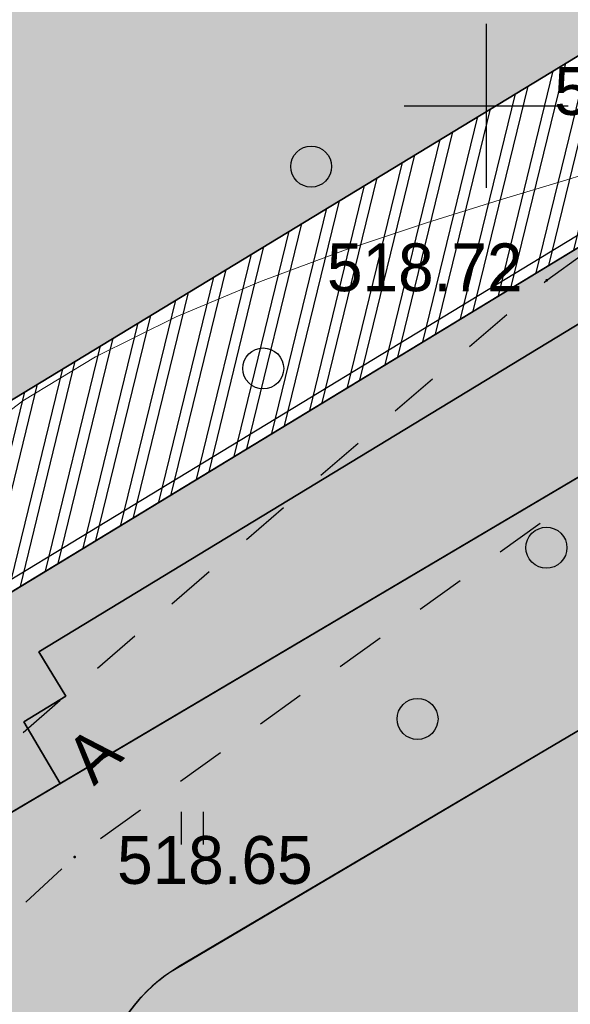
# Model space of a CAD drawing. Header units: millimetres. Extents: x 767170 to 66149698, y -983507 to 2493658.
# Tile 72 of 226: x 1908544 to 1918621, y -626179 to -608158. Entities that reach past the tile are written whole.
import ezdxf

# ---------------------------------------------------------------- set-up
doc = ezdxf.new("R2010")
doc.units = ezdxf.units.MM
doc.linetypes.add('Д_ТРОТ_ТРУБА', pattern=[3, 1.5, -1.5])
doc.linetypes.add('ДОРОГИ_СТРОЯЩ', pattern=[9, 8, -1])
for name, color, linetype in [('(001) Сетка', 92, 'Continuous'), ('(004) Точки рельефа', 7, 'Continuous'), ('(025) Дорога', 7, 'Continuous'), ('(031) Горизонтали', 42, 'Continuous'), ('(036) Растительность', 7, 'Continuous'), ('(038) Деревья', 7, 'Continuous')]:
    doc.layers.add(name, color=color, linetype=linetype)
doc.styles.add('BM-431', font='txt')
doc.styles.add('D-431', font='txt')

# ---------------------------------------------------------------- blocks, each defined once
blk = doc.blocks.new('d')
at = {"layer": '(038) Деревья'}
blk.add_ellipse((0, 0), major_axis=(0.2651650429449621, 0.2651650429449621), ratio=0.9999999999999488, start_param=5.497787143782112, end_param=11.7809724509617, dxfattribs=at)
blk = doc.blocks.new('I04010')
for p, q in [((-0.4122729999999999, 0.0071460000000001), (-0.4122729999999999, 1.207145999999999)), ((0.3877269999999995, 1.207145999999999), (0.3877269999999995, 0.0071460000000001))]:
    blk.add_line(p, q)
blk = doc.blocks.new('Setka')
at = {"layer": '(001) Сетка'}
for p, q in [((0, 1.5), (0, -1.5)), ((-1.5, 0), (1.5, 0))]:
    blk.add_line(p, q, dxfattribs=at)
blk = doc.blocks.new('A$C05d28b1e')
at = {"layer": '(004) Точки рельефа', "color": 7, "linetype": 'ByBlock', "lineweight": -2}
for p in [(-121278, 30068), (-129914, 19516)]:
    blk.add_point(p, dxfattribs=at)
at = {"layer": '(025) Дорога', "linetype": 'Д_ТРОТ_ТРУБА', "ltscale": 600, "flags": 128}
blk.add_lwpolyline([(27458.57960636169, 120221.9437040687), (8937.008527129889, 104733.4515533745), (7548.837046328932, 103432.7858590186), (-2273, 96670), (-15701.8629812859, 86136.91784507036), (-17766.72999620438, 85380.62311403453), (-18644.00000000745, 85674), (-40042.99999999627, 104576), (-45955.00000000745, 113584), (-51231.00000000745, 109004.9999999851), (-44895.00000000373, 102103), (-42025, 99008), (-25117.39768446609, 82840.66341361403), (-25117.39768446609, 81951.40475049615), (-25407.00000000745, 81084), (-32229, 76172), (-32638.94556894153, 76059.59519268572), (-33387.77804066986, 76494.72050660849), (-37188, 78427), (-42917.99999999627, 74170), (-43534.00000000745, 73566), (-56171.00000000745, 68379), (-72915, 59805), (-96929.00000000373, 47597), (-121277.9999999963, 30068), (-138829.0000000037, 14906), (-139804.1467532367, 14023.57079766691), (-138021.2970127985, 12053.3955911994), (-129914.0000000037, 19515.9999999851), (-105640.0000000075, 36924), (-88825.00000000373, 45949), (-78921.00000000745, 50853), (-56719.00000000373, 62542), (-42094.00000000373, 71045), (-39915.68751339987, 71829.24353212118), (-37271.13151793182, 72175.962139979), (-35502.58111401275, 71928.30599150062), (-34406.00000000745, 71614), (-29497.00000001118, 64248), (-29370.25252237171, 62877.85903450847), (-30299.91072109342, 61153.22491647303), (-32642.77542263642, 58415.5667077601), (-31513, 56567), (-31513, 56567), (-31513, 56567)], dxfattribs=at)
at = {"layer": '(031) Горизонтали', "color": 42, "linetype": 'Continuous', "lineweight": 0, "ltscale": 600}
blk.add_lwpolyline([(-125059.0261956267, -18264.1163456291), (-124144.2301877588, -17565.78079319), (-122813.6979050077, -16761.34130398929), (-121340.3715583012, -16033.21820561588), (-119793.9209278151, -15381.6553080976), (-118244.0157937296, -14806.896421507), (-116760.3259362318, -14309.18535581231), (-115412.5211355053, -13888.76592104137), (-114270.2711717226, -13545.88192720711), (-113403.2458250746, -13280.77718435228), (-112881.1148757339, -13093.69550248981), (-112327.8200807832, -12876.7690487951), (-111848.1388176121, -12735.30594401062), (-111416.8430702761, -12619.3417250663), (-111008.7048228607, -12478.91192892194), (-110598.4960594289, -12264.05209252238), (-110160.9887640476, -11924.7977528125), (-109839.4796234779, -11572.70215383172), (-109393.9494671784, -10994.22368234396), (-108850.8772660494, -10221.90069711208)], dxfattribs=at)
at = {"layer": '(001) Сетка', "xscale": 1000, "yscale": 1000, "zscale": 1000}
blk.add_blockref('Setka', (-115665, -12169), dxfattribs=at)
at = {"layer": '(036) Растительность', "linetype": 'Continuous', "xscale": 500, "yscale": 500, "zscale": 500}
blk.add_blockref('I04010', (-121037.301090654, -25693.38555651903), dxfattribs=at)
at = {"layer": '(038) Деревья', "linetype": 'Continuous', "xscale": 1000, "yscale": 1000, "zscale": 1000}
for p in [(-126465.9346118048, 28457.19013467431), (-123641.933057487, 22041.68989379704), (-118869.4913291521, -13280.92143979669), (-114564.4717821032, -20257.02129267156)]:
    blk.add_blockref('d', p, dxfattribs=at)
at = {"layer": '(004) Точки рельефа', "linetype": 'ByBlock', "char_height": 875, "attachment_point": 4, "style": 'D-431'}
for s, insert in [('518.72', (-125298.7510164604, 30302.38123121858)), ('518.65', (-129140.3976043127, 19454.24038101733)), (' 519.00', (-114746.2731666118, -11904.40967091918))]:
    blk.add_mtext(s, dxfattribs=dict(at, insert=insert))
at = {"layer": '(025) Дорога', "linetype": 'ДОРОГИ_СТРОЯЩ', "style": 'BM-431'}
blk.add_text('A', height=875, rotation=42.3955980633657, dxfattribs=at).set_placement((-129565.6853904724, 20801.42313101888))
blk = doc.blocks.new('A$C2cdd6916')
h = blk.add_hatch(color=1)
h.dxf.hatch_style = 1
h.paths.add_polyline_path([(16401.23765453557, -4652.59326917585), (12042.87668835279, -7301.11921551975), (10692.64777453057, -5079.209703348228), (11718.14447245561, -4456.027127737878), (9225.414170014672, -354.0403360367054), (9994.536693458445, 113.3465956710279), (7294.078865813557, 4557.165620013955), (6524.956342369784, 4089.778688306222), (4032.226039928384, 8191.765480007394), (3006.729342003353, 7568.582904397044), (1656.500428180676, 9790.492416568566), (26610.25341102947, 24954.60175641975), (28168.20985005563, 22390.86001160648), (31159.24188567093, 24208.47585713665), (35090.31256105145, 26597.34239697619), (27092.80284071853, 39757.8833536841), (26750.97060807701, 39550.15582848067), (23865.78187938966, 40254.20554253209), (20705.81327177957, 41025.30761030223), (19934.71120400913, 37865.33900269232), (16774.7425963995, 38636.44107046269), (16003.64052862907, 35476.47246285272), (12843.67192101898, 36247.57453062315), (12072.56985324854, 33087.60592301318), (8912.601245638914, 33858.7079907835), (8141.499177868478, 30698.73938317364), (4981.530570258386, 31469.84145094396), (4210.42850248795, 28309.87284333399), (1050.459894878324, 29080.97491110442), (279.3578271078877, 25921.00630349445), (-2880.610780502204, 26692.10837126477), (-3651.71284827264, 23532.13976365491), (-4355.762562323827, 20646.95103496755), (-16319.89070478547, 13376.48765284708), (-19205.07943347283, 14080.53736689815), (-22365.04804108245, 14851.6394346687), (-23136.15010885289, 11691.67082705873), (-26296.11871646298, 12462.77289482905), (-27067.22078423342, 9302.804287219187), (-30227.18939184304, 10073.90635498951), (-30998.29145961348, 6913.937747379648), (-34158.26006722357, 7685.039815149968), (-34929.36213499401, 4525.071207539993), (-38089.33074260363, 5296.17327531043), (-38860.43281037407, 2136.204667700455), (-42020.40141798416, 2907.306735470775), (-42791.5034857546, -252.6618721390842), (-45951.47209336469, 518.4401956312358), (-46722.57416113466, -2641.528411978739), (-47426.62387518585, -5526.717140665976), (-47768.45610782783, -5734.444665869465), (-39770.94638749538, -18894.98562257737), (-32848.84367649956, -14688.50323720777), (-34406.80011552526, -12124.76149239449), (-9453.047132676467, 3039.347847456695), (-8102.818218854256, 817.4383352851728), (-9128.314916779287, 194.2557596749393), (-6635.584614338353, -3907.731032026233), (-7404.707137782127, -4375.117963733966), (-4704.249310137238, -8818.93698807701), (-3935.126786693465, -8351.550056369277), (-1442.396484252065, -12453.53684807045), (-416.8997863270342, -11830.3542724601), (933.3291274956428, -14052.2637846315), (-3425.031838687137, -16700.7897309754), (-1867.075399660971, -19264.53147578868), (-17591.35810118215, -28819.99763514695), (-15929.53789955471, -31554.65549628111), (-15758.62178323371, -31450.79173367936), (-14927.71168242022, -32818.12066424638), (-15440.46003138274, -33129.71195205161), (-13674.77606715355, -36035.28592950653), (-13162.02771819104, -35723.69464170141), (-12331.11761737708, -37091.02357226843), (-12502.03373369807, -37194.88733487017), (-12294.30620849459, -37536.71956751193), (-10840.21353207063, -39929.54519600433), (952.998494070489, -32762.9455764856), (1160.726019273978, -33104.77780912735), (5091.79669465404, -30715.91126928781), (5507.251745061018, -31399.57573457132), (10207.44494388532, -28543.32226302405), (9791.989893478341, -27859.65779774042), (12013.89940564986, -26509.4288839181), (12844.80950646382, -27876.75781448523), (18826.87357769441, -24241.52612342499), (17995.96347688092, -22874.19719285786), (20217.87298905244, -21523.96827903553), (20633.32803945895, -22207.63274431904), (25333.52123828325, -19351.37927277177), (24918.06618787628, -18667.71480748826), (28849.1368632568, -16278.8482676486), (28641.40933805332, -15937.01603500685), (40434.62136419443, -8770.416415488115), (38772.80116256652, -6035.758554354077), (38601.885046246, -6139.622316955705), (37770.97494543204, -4772.293386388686), (38283.72329439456, -4460.70209858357), (36518.03933016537, -1555.128121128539), (36005.29098120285, -1866.719408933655), (35174.3808803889, -499.3904783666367), (35345.29699670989, -395.5267157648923), (35137.5694715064, -53.69448312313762), (33683.47679508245, 2339.131145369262), (17959.19409356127, -7216.335013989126)])
h = blk.add_hatch()
h.set_pattern_fill('ANSI32', color=1, scale=60, angle=31.28656990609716)
h.set_pattern_definition([(76.28656990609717, (-422045.4139063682, -371330.9128626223), (-555.2085801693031, 135.4831447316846), []), (76.28656990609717, (-421815.1832319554, -371191.004323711), (-555.2085801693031, 135.4831447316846), [])])
edge = h.paths.add_edge_path()
edge.add_line((12558.27843827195, 1671.303034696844), (13156.4848453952, 2034.826203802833))
edge.add_line((13156.48484539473, 2034.826203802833), (12076.30171433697, 3812.353813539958))
edge.add_arc((12013.98345677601, 3914.903483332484), 120, 121.28656990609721, 301.28656990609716, ccw=False)
edge.add_line((11951.66519921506, 4017.45315312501), (10456.02701775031, 6478.64522814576))
edge.add_line((10456.02701775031, 6478.64522814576), (9857.820610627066, 6115.122059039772))
edge.add_line((9857.820610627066, 6115.122059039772), (7572.817833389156, 9875.27661809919))
edge.add_line((7572.817833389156, 9875.27661809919), (28168.20985005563, 22390.86001160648))
edge.add_line((28168.20985005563, 22390.86001160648), (26610.25341102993, 24954.60175641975))
edge.add_line((26610.25341102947, 24954.60175641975), (1656.500428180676, 9790.492416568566))
edge.add_line((1656.500428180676, 9790.492416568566), (3006.729342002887, 7568.582904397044))
edge.add_line((3006.729342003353, 7568.582904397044), (4032.22603992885, 8191.765480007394))
edge.add_line((4032.226039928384, 8191.765480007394), (6524.956342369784, 4089.778688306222))
edge.add_line((6524.956342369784, 4089.778688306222), (7294.078865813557, 4557.165620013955))
edge.add_line((7294.078865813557, 4557.165620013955), (9994.536693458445, 113.3465956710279))
edge.add_line((9994.536693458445, 113.3465956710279), (9225.414170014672, -354.0403360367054))
edge.add_line((9225.414170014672, -354.0403360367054), (11718.14447245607, -4456.027127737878))
edge.add_line((11718.14447245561, -4456.027127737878), (10692.64777453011, -5079.209703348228))
edge.add_line((10692.64777453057, -5079.209703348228), (12042.87668835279, -7301.11921551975))
edge.add_line((12042.87668835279, -7301.11921551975), (16401.2376545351, -4652.59326917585))
edge.add_line((16401.23765453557, -4652.59326917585), (12558.27843827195, 1671.303034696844))
edge = h.paths.add_edge_path()
edge.add_line((-3935.126786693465, -8351.550056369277), (-4704.249310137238, -8818.93698807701))
edge.add_line((-4704.249310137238, -8818.93698807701), (-7404.707137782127, -4375.117963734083))
edge.add_line((-7404.707137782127, -4375.117963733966), (-6635.584614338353, -3907.731032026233))
edge.add_line((-6635.584614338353, -3907.731032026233), (-9128.314916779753, 194.2557596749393))
edge.add_line((-9128.314916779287, 194.2557596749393), (-8102.81821885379, 817.4383352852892))
edge.add_line((-8102.818218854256, 817.4383352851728), (-9453.047132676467, 3039.347847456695))
edge.add_line((-9453.047132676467, 3039.347847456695), (-34406.80011552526, -12124.76149239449))
edge.add_line((-34406.80011552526, -12124.76149239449), (-32848.84367649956, -14688.50323720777))
edge.add_line((-32848.84367649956, -14688.50323720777), (-12253.45165983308, -2172.919843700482))
edge.add_line((-12253.45165983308, -2172.919843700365), (-9968.44888259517, -5933.074402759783))
edge.add_line((-9968.44888259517, -5933.074402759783), (-10566.65528971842, -6296.597571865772))
edge.add_line((-10566.65528971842, -6296.597571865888), (-9071.017108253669, -8757.789646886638))
edge.add_arc((-9008.698850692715, -8860.339316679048), 120, -58.71343009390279, 121.28656990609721, ccw=False)
edge.add_line((-8946.380593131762, -8962.888986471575), (-7866.197462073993, -10740.4165962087))
edge.add_line((-7866.197462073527, -10740.41659620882), (-7267.991054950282, -10376.89342710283))
edge.add_line((-7267.991054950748, -10376.89342710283), (-3425.031838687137, -16700.78973097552))
edge.add_line((-3425.031838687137, -16700.7897309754), (933.3291274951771, -14052.2637846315))
edge.add_line((933.3291274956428, -14052.2637846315), (-416.8997863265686, -11830.35427245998))
edge.add_line((-416.8997863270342, -11830.3542724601), (-1442.396484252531, -12453.53684807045))
edge.add_line((-1442.396484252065, -12453.53684807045), (-3935.126786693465, -8351.550056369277))
h.paths.add_polyline_path([(41974.21412434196, 4100.856020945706), (35137.5694715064, -53.69448312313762), (35345.29699670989, -395.5267157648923), (35174.3808803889, -499.3904783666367), (36005.29098120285, -1866.719408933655), (36518.03933016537, -1555.128121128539), (38283.72329439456, -4460.70209858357), (37770.97494543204, -4772.293386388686), (38601.885046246, -6139.622316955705), (38772.80116256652, -6035.758554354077), (38980.52868777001, -6377.590786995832), (45817.17334060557, -2223.040282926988)])
h.paths.add_polyline_path([(-15440.46003138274, -33129.71195205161), (-14927.71168242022, -32818.12066424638), (-15758.62178323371, -31450.79173367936), (-15929.53789955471, -31554.65549628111), (-16137.2654247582, -31212.82326363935), (-22973.91007759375, -35367.37376770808), (-19130.95086132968, -41691.27007158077), (-12294.30620849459, -37536.71956751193), (-12502.03373369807, -37194.88733487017), (-12331.11761737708, -37091.02357226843), (-13162.02771819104, -35723.69464170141), (-13674.77606715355, -36035.28592950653)])
h.paths.add_polyline_path([(22981.42408176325, -31078.1707762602), (16999.36001053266, -34713.40246732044), (12844.80950646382, -27876.75781448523), (18826.87357769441, -24241.52612342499)])
h.paths.add_polyline_path([(31886.28822388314, 23012.0630428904), (28895.25618826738, 21194.44719736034), (28168.20985005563, 22390.86001160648), (31159.24188567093, 24208.47585713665)])
h.paths.add_polyline_path([(-35112.82937390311, -17702.53189698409), (-32121.79733828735, -15884.91605145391), (-32848.84367649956, -14688.50323720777), (-35839.87571211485, -16506.11908273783)])
for points in [[(-47768.45610782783, -5734.444665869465), (-39770.94638749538, -18894.98562257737), (-12253.45165983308, -2172.919843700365), (-9968.44888259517, -5933.074402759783), (-10566.65528971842, -6296.597571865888), (-7866.197462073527, -10740.41659620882), (-7267.991054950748, -10376.89342710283), (-1867.075399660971, -19264.53147578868), (-17591.35810118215, -28819.99763514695), (-15929.53789955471, -31554.65549628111), (-15758.62178323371, -31450.79173367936), (-14927.71168242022, -32818.12066424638), (-15440.46003138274, -33129.71195205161), (-13674.77606715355, -36035.28592950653), (-13162.02771819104, -35723.69464170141), (-12331.11761737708, -37091.02357226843), (-12502.03373369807, -37194.88733487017), (-10840.21353207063, -39929.54519600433), (952.998494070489, -32762.9455764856), (1160.726019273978, -33104.77780912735), (5091.79669465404, -30715.91126928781), (5507.251745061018, -31399.57573457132), (10207.44494388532, -28543.32226302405)], [(-47768.45610782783, -5734.444665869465), (-39770.94638749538, -18894.98562257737), (-32848.84367649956, -14688.50323720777), (-34406.80011552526, -12124.76149239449), (-9453.047132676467, 3039.347847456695)]]:
    blk.add_lwpolyline(points)
at = {"color": 2, "lineweight": 30}
blk.add_lwpolyline([(-47493.6762289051, -5801.497019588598), (-39703.89403377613, -18620.20574365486), (-12186.39930611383, -1898.13996477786), (-9693.669003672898, -6000.126756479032), (-10291.87541079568, -6363.649925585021), (-7799.145108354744, -10465.63671728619), (-7200.938701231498, -10102.1135481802), (-1592.295520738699, -19331.58382950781), (-17316.57822225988, -28887.04998886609), (-15862.48554583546, -31279.87561735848), (-15691.56942951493, -31176.01185475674), (-14652.93180349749, -32885.17301796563), (-15165.68015246, -33196.76430577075), (-13607.7237134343, -35760.50605058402), (-13094.97536447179, -35448.91476277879), (-12056.33773845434, -37158.07592598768), (-12227.25385477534, -37261.93968858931), (-10773.16117835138, -39654.76531708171), (1020.050847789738, -32488.16569756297), (1227.778372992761, -32829.99793020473), (5158.849048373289, -30441.13139036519), (5574.304098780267, -31124.7958556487), (9932.66506496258, -28476.2699093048)], dxfattribs=at)
blk.add_lwpolyline([(-3935.126786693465, -8351.550056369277), (-4704.249310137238, -8818.93698807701), (-7404.707137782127, -4375.117963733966), (-6635.584614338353, -3907.731032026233), (-9128.314916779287, 194.2557596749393), (-8102.818218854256, 817.4383352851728), (-9453.047132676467, 3039.347847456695), (-34406.80011552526, -12124.76149239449), (-32848.84367649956, -14688.50323720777), (-12253.45165983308, -2172.919843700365), (-9968.44888259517, -5933.074402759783), (-10566.65528971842, -6296.597571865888), (-9071.017108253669, -8757.789646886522, -1), (-8946.380593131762, -8962.888986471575), (-7866.197462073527, -10740.41659620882), (-7267.991054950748, -10376.89342710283), (-3425.031838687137, -16700.7897309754), (933.3291274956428, -14052.2637846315), (-416.8997863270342, -11830.3542724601), (-1442.396484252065, -12453.53684807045)], format="xyb", close=True)

msp = doc.modelspace()

# ---------------------------------------------------------------- hatches: boundary and pattern name
at = {"true_color": 0x7abf6e, "transparency": 33554687}
h = msp.add_hatch(color=83, dxfattribs=at)
h.dxf.hatch_style = 1
h.paths.add_polyline_path([(1921698.035133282, -614798.7222120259), (1921471.577748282, -614426.0684992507), (1924633.525900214, -612504.5888911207), (1923594.888274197, -610795.4277279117), (1908896.102270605, -619727.7113116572), (1909389.455142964, -620539.5628641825), (1908620.408489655, -621006.9036904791), (1909287.457220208, -622135.2873527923)], flags=17)
h = msp.add_hatch(color=83, dxfattribs=at)
h.dxf.hatch_style = 1
edge = h.paths.add_edge_path(flags=17)
edge.add_line((1928932.015795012, -628147.0146820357), (1928075.139753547, -626736.9567223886))
edge.add_line((1928075.139753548, -626736.9567223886), (1931878.023341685, -624425.9880045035))
edge.add_line((1931878.023341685, -624425.9880045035), (1928580.348879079, -618999.4013113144))
edge.add_line((1928580.348879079, -618999.4013113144), (1925418.400727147, -620920.8809194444))
edge.add_line((1925418.400727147, -620920.8809194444), (1923775.464070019, -618217.2974388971))
edge.add_line((1923775.46407002, -618217.2974388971), (1911274.732700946, -625607.1571729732))
edge.add_arc((1912984.976892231, -628071.9218283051), 3000.000000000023, 124.7559020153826, 210.5896344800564)
edge.add_line((1910402.474577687, -629598.5788937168), (1916093.388048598, -639225.3625005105))
edge.add_line((1916093.388048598, -639225.3625005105), (1918464.709358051, -637784.3377520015))
edge.add_line((1918464.709358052, -637784.3377520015), (1917010.616681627, -635391.5121235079))
edge.add_line((1917010.616681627, -635391.5121235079), (1928932.015795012, -628147.0146820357))

# ---------------------------------------------------------------- next in the draw order: block references
at = {"color": 5, "lineweight": 50}
msp.add_blockref('A$C05d28b1e', (2032748.063139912, -597565.0480394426), dxfattribs=at)

# ---------------------------------------------------------------- next in the draw order: hatches: boundary and pattern name
at = {"true_color": 0x939598}
h = msp.add_hatch(color=252, dxfattribs=at)
h.dxf.hatch_style = 1
edge = h.paths.add_edge_path(flags=16)
edge.add_line((1880427.270110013, -639484.9940303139), (1867770.281991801, -647176.5004474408))
edge.add_arc((1866212.325555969, -644612.7587006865), 3000.000000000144, 211.286569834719, 301.28656983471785, ccw=False)
edge.add_line((1863648.583809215, -646170.7151365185), (1849710.570223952, -623234.6005741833))
edge.add_arc((1852274.311970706, -621676.6441383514), 2999.999999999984, 121.28656983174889, 211.2865698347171, ccw=False)
edge.add_line((1850716.355535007, -619112.9023915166), (1864253.704478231, -610886.410805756))
edge.add_arc((1865811.66091393, -613450.1525525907), 2999.999999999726, 29.088455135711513, 121.2865698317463, ccw=False)
edge.add_line((1868433.271513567, -611991.6746254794), (1876107.627853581, -625786.3118650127))
edge.add_line((1876107.627853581, -625786.3118650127), (1877080.662450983, -627535.339235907))
edge.add_line((1877080.662450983, -627535.339235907), (1879026.731645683, -631033.3939775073))
edge.add_line((1879026.731645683, -631033.3939775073), (1879999.766243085, -632782.4213484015))
edge.add_line((1879999.766243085, -632782.4213484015), (1881490.924273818, -635462.7743564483))
edge.add_arc((1878869.313674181, -636921.2522835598), 3000.000000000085, -58.71343016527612, 29.088455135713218, ccw=False)
edge = h.paths.add_edge_path(flags=16)
edge.add_line((1939772.024585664, -650296.191755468), (1947878.067849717, -665367.2723044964))
edge.add_arc((1945235.984964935, -666788.3275567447), 2999.999999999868, -61.726229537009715, 28.273770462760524, ccw=False)
edge.add_line((1946657.040217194, -669430.4104415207), (1918933.76865556, -684341.487186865))
edge.add_arc((1917512.713403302, -681699.4043020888), 2999.999999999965, 209.0884551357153, 298.27377046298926, ccw=False)
edge.add_line((1914891.102803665, -683157.8822292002), (1907381.915698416, -669660.1362956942))
edge.add_arc((1910003.526298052, -668201.6583685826), 2999.999999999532, 121.28656990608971, 209.0884551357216, ccw=False)
edge.add_line((1908445.569859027, -665637.9166237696), (1935571.985261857, -649153.5052629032))
edge.add_arc((1937129.941700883, -651717.2470077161), 2999.999999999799, 28.273770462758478, 121.2865699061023, ccw=False)
edge = h.paths.add_edge_path(flags=16)
edge.add_line((1976178.983053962, -650225.9773043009), (1970787.97263227, -640746.64066798))
edge.add_line((1970787.97263227, -640746.64066798), (1966845.925335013, -633815.1027105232))
edge.add_arc((1969453.701191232, -632332.0298587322), 3000.000000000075, 120.09939656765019, 209.6273998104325, ccw=False)
edge.add_line((1967949.196314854, -629736.5597516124), (1991375.965033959, -616156.8665472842))
edge.add_arc((1992880.469910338, -618752.3366544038), 2999.999999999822, 29.878037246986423, 120.0993965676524, ccw=False)
edge.add_line((1995481.733210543, -617257.8704476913), (1998348.35452715, -622247.5027277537))
edge.add_line((1998348.35452715, -622247.5027277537), (2000919.195362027, -626722.3004076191))
edge.add_line((2000919.195362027, -626722.3004076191), (2002845.285739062, -630074.8474161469))
edge.add_arc((2000244.022438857, -631569.3136228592), 2999.999999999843, -59.03634284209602, 29.878037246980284, ccw=False)
edge.add_line((2001787.505243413, -634141.795077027), (1990233.700708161, -641074.0505451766))
edge.add_arc((1991777.183512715, -643646.531999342), 2999.99999999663, 120.9636571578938, 150.6005223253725)
edge.add_line((1989163.528653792, -642173.8445652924), (1986037.705463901, -647721.405289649))
edge.add_arc((1983424.050604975, -646248.7178555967), 3000.000000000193, 298.2737704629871, 330.60052232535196, ccw=False)
edge.add_line((1984845.105857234, -648890.8007403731), (1980207.81416244, -651384.9873372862))
edge.add_arc((1978786.758910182, -648742.9044525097), 3000.000000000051, 209.6273998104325, 298.2737704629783, ccw=False)
edge = h.paths.add_edge_path(flags=16)
edge.add_line((1961667.181190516, -558400.3647992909), (1966677.221861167, -567120.826241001))
edge.add_line((1966677.221861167, -567120.8262410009), (1970161.498557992, -573185.5475844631))
edge.add_line((1970161.498557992, -573185.5475844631), (1974618.857152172, -580944.0122971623))
edge.add_arc((1972017.593851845, -582438.4785036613), 2999.999999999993, -59.41036551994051, 29.87803724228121, ccw=False)
edge.add_line((1973544.250917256, -585020.9808182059), (1964930.634398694, -590112.9563191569))
edge.add_line((1964930.634398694, -590112.9563191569), (1960857.898221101, -592520.5713776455))
edge.add_line((1960857.898221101, -592520.5713776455), (1950497.233115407, -598645.3219720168))
edge.add_line((1950497.233115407, -598645.3219720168), (1952574.662052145, -602063.8971988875))
edge.add_line((1952574.662052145, -602063.8971988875), (1961717.472685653, -596659.086379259))
edge.add_arc((1963244.130950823, -599241.5879845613), 3000.000000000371, 30.60362588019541, 120.58966109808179, ccw=False)
edge.add_line((1965826.260384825, -597714.3003279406), (1968293.686331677, -601887.0498475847))
edge.add_line((1968293.686331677, -601887.0498475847), (1971711.755776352, -599809.9282688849))
edge.add_line((1971711.755776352, -599809.9282688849), (1969269.969684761, -595679.3881652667))
edge.add_arc((1971852.471999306, -594152.7310998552), 2999.999999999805, 120.58963448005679, 210.5896344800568, ccw=False)
edge.add_line((1970325.814933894, -591570.2287853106), (1975472.875033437, -588527.5226383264))
edge.add_arc((1976999.532098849, -591110.0249528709), 2999.999999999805, 29.878037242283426, 120.58963448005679, ccw=False)
edge.add_line((1979600.795399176, -589615.5587463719), (1985817.426371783, -600436.2075709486))
edge.add_line((1985817.426371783, -600436.2075709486), (1980132.892931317, -603702.060406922))
edge.add_line((1980132.892931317, -603702.060406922), (1982210.79604218, -607121.4159251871))
edge.add_line((1982210.79604218, -607121.4159251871), (1987810.047980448, -603904.5586380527))
edge.add_line((1987810.047980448, -603904.5586380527), (1990500.142011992, -608586.928067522))
edge.add_arc((1987898.878711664, -610081.3942740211), 3000.000000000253, -59.90060343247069, 29.878037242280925, ccw=False)
edge.add_line((1989403.383588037, -612676.8643811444), (1960880.314669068, -629210.7077723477))
edge.add_line((1960880.314669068, -629210.7077723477), (1964534.702022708, -635224.2940161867))
edge.add_line((1964534.702022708, -635224.2940161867), (1963409.616454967, -635864.1434332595))
edge.add_line((1963409.616454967, -635864.1434332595), (1972585.133428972, -651998.0046958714))
edge.add_arc((1969977.357572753, -653481.0775476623), 3000.000000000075, -61.72622953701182, 29.627399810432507, ccw=False)
edge.add_line((1971398.412825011, -656123.1604324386), (1955463.983166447, -664693.5596006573))
edge.add_arc((1954042.927914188, -662051.4767158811), 2999.999999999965, 208.2737704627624, 298.27377046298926, ccw=False)
edge.add_line((1951400.845029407, -663472.5319681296), (1942878.026545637, -647626.5662251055))
edge.add_arc((1945520.109430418, -646205.5109728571), 2999.999999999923, 120.0993965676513, 208.2737704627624, ccw=False)
edge.add_line((1944015.60455404, -643610.0408657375), (1946516.52934272, -642160.3406631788))
edge.add_line((1946516.52934272, -642160.3406631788), (1944591.162648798, -638991.9960011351))
edge.add_line((1944591.162648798, -638991.9960011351), (1920129.358980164, -653857.1533879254))
edge.add_line((1920129.358980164, -653857.1533879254), (1906696.309750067, -662020.2632589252))
edge.add_arc((1905138.353311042, -659456.521514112), 2999.999999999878, 209.0884782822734, 301.28656990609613, ccw=False)
edge.add_line((1902516.743300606, -660915.0005003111), (1891323.472172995, -640795.1223127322))
edge.add_arc((1893945.082772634, -639336.6443856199), 3000.000000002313, 120.58963448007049, 209.0884551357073, ccw=False)
edge.add_line((1892418.42570722, -636754.142071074), (1903041.634522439, -630474.1876626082))
edge.add_arc((1904376.635843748, -633160.778713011), 3000.000000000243, 30.58965835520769, 116.42336694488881, ccw=False)
edge.add_line((1906959.137522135, -631634.1205714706), (1910189.363449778, -637098.3902648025))
edge.add_line((1910189.363449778, -637098.3902648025), (1913685.657572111, -635071.7086467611))
edge.add_line((1913685.657572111, -635071.7086467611), (1910422.340058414, -629631.695035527))
edge.add_arc((1912984.976892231, -628071.9218283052), 2999.999999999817, 120.589634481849, 211.3271806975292, ccw=False)
edge.add_line((1911458.319826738, -625489.4195138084), (1923775.464070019, -618217.2974388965))
edge.add_line((1923775.464070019, -618217.2974388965), (1921698.035133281, -614798.722212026))
edge.add_line((1921698.035133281, -614798.722212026), (1909287.457220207, -622135.2873527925))
edge.add_line((1909287.457220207, -622135.2873527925), (1897140.570620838, -629315.9702684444))
edge.add_line((1897140.570620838, -629315.9702684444), (1890608.477607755, -633177.4444263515))
edge.add_arc((1889081.820542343, -630594.9421118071), 2999.999999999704, 209.0884551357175, 300.5896344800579, ccw=False)
edge.add_line((1886460.209942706, -632053.4200389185), (1873748.146825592, -609203.5168682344))
edge.add_arc((1876369.75742523, -607745.0389411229), 3000.000000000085, 120.0548210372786, 209.0884551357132, ccw=False)
edge.add_line((1874867.272253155, -605148.3991301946), (1891769.453651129, -595368.3453779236))
edge.add_line((1891769.453651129, -595368.3453779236), (1912374.495546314, -583445.717608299))
edge.add_arc((1913876.980718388, -586042.3574192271), 3000.000000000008, 31.28656990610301, 120.05482103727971, ccw=False)
edge.add_line((1916440.722463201, -584484.4009802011), (1919712.527286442, -589868.4171157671))
edge.add_line((1919712.527286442, -589868.4171157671), (1928685.62339329, -584415.569579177))
edge.add_line((1928685.62339329, -584415.569579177), (1925598.058793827, -579334.73544597))
edge.add_arc((1928161.80053864, -577776.7790069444), 3000.000000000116, 120.0548210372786, 211.2865699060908, ccw=False)
edge.add_line((1926659.315366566, -575180.1391960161), (1953848.742367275, -559447.6102815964))
edge.add_line((1953848.742367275, -559447.6102815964), (1957563.432718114, -557298.1911948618))
edge.add_arc((1959065.917890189, -559894.8310057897), 2999.999999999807, 29.878037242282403, 120.0548210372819, ccw=False)
edge = h.paths.add_edge_path(flags=16)
edge.add_line((1958721.111411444, -747458.9423001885), (1947104.752274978, -756998.5940556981))
edge.add_arc((1945200.814969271, -754680.1845284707), 3000.000000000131, 216.0466201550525, 309.39371673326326, ccw=False)
edge.add_line((1942775.199588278, -756445.5145326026), (1939238.506555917, -751585.9942179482))
edge.add_arc((1941664.12193691, -749820.6642138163), 2999.999999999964, 129.393716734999, 216.0466201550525, ccw=False)
edge.add_line((1939760.184631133, -747502.2546866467), (1951105.362188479, -738185.3041915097))
edge.add_arc((1953009.299494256, -740503.7137186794), 2999.999999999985, 39.39371673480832, 129.3937167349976, ccw=False)
edge.add_line((1955327.709021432, -738599.7764129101), (1959135.583632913, -743236.595467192))
edge.add_arc((1956817.174105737, -745140.5327729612), 3000.000000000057, -50.60628326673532, 39.39371673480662, ccw=False)
edge = h.paths.add_edge_path()
edge.add_arc((2000244.022438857, -631569.313622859), 7000.000000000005, 300.9636571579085, 389.8780372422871)
edge.add_line((2006313.636806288, -628082.2258076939), (1997442.134665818, -612640.5163622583))
edge.add_line((1997442.134665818, -612640.5163622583), (1968511.551391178, -562284.0317607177))
edge.add_arc((1971112.814691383, -560789.565554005), 2999.999999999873, 119.87803724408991, 209.8780372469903, ccw=False)
edge.add_line((1969618.348484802, -558188.3022537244), (1973801.790616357, -555784.8497112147))
edge.add_line((1973801.790616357, -555784.8497112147), (1971766.090861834, -552341.2477086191))
edge.add_line((1971766.090861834, -552341.2477086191), (1967163.039712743, -554985.7721549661))
edge.add_arc((1965668.573506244, -552384.5088546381), 3000.000000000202, 228.6798708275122, 299.8780372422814, ccw=False)
edge.add_arc((1959065.91789032, -559894.8310060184), 7000.000000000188, 48.67987082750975, 120.0548210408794)
edge.add_line((1955560.119155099, -553836.0047807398), (1868468.811544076, -604229.3622923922))
edge.add_line((1868468.811544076, -604229.3622923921), (1848086.888142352, -616615.2232234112))
edge.add_line((1848086.888142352, -616615.2232234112), (1843343.965908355, -619497.4426312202))
edge.add_line((1843343.965908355, -619497.4426312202), (1859948.550380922, -646821.612563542))
edge.add_line((1859948.550380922, -646821.612563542), (1860397.892365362, -647561.040687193))
edge.add_arc((1866379.956441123, -643925.8090035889), 6999.999999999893, 211.2865698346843, 301.286569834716)
edge.add_line((1870015.188124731, -649907.8730793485), (1881933.271575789, -642665.3905481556))
edge.add_arc((1883491.228011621, -645229.1322949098), 3000.000000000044, 29.08845513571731, 121.28656983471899, ccw=False)
edge.add_line((1886112.838611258, -643770.6543677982), (1887831.193060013, -646859.3923960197))
edge.add_arc((1885209.582460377, -648317.8703231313), 2999.999999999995, -60.91154486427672, 29.088455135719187, ccw=False)
edge.add_line((1886668.060387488, -650939.4809227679), (1884046.449787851, -652397.9588498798))
edge.add_line((1884046.449787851, -652397.9588498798), (1901548.184913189, -683857.2860455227))
edge.add_line((1901548.184913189, -683857.2860455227), (1903487.351525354, -682778.471479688))
edge.add_arc((1904945.829452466, -685400.0820793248), 2999.999999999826, 15.949142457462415, 119.08845513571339, ccw=False)
edge.add_line((1907830.347397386, -684575.7300759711), (1913466.043012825, -704320.2375012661))
edge.add_line((1913466.043012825, -704320.2375012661), (1933901.402989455, -754449.0506934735))
edge.add_line((1933901.402989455, -754449.0506934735), (1959156.82424267, -789150.7427848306))
edge.add_arc((1956731.208861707, -790916.0727890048), 2999.999999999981, -46.41797687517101, 36.04662015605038, ccw=False)
edge.add_line((1958799.38575203, -793089.2373824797), (1967567.79840826, -784744.4353021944))
edge.add_arc((1965499.590805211, -782571.2999380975), 2999.999999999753, 216.0466201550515, 313.5828328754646, ccw=False)
edge.add_line((1963073.975424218, -784336.6299422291), (1948669.687976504, -764544.7150573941))
edge.add_arc((1951095.303357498, -762779.3850532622), 2999.999999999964, 129.3937167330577, 216.0466201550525, ccw=False)
edge.add_line((1949191.366051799, -760460.9755260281), (1990627.811917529, -726439.6768421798))
edge.add_line((1990627.811917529, -726439.6768421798), (1991893.53149465, -727981.4453271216))
edge.add_line((1991893.53149465, -727981.4453271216), (1994990.747519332, -725445.5449609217))
edge.add_line((1994990.747519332, -725445.5449609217), (1977216.63745039, -703802.1505087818))
edge.add_line((1977216.63745039, -703802.1505087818), (1947077.314029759, -728553.3351284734))
edge.add_line((1947077.314029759, -728553.3351284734), (1948981.251335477, -730871.7446555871))
edge.add_arc((1946662.841808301, -732775.6819613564), 2999.999999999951, -50.60628326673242, 39.39371673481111, ccw=False)
edge.add_line((1948566.779114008, -735094.0914885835), (1939668.19470239, -742401.837005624))
edge.add_arc((1937764.257396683, -740083.4274783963), 3000.000000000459, 202.1786080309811, 309.3937167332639, ccw=False)
edge.add_line((1934986.222623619, -741215.9127099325), (1919036.695335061, -702091.0392125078))
edge.add_arc((1921814.730108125, -700958.5539809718), 3000.000000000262, 165.4416731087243, 202.178608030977, ccw=False)
edge.add_line((1918911.053349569, -700204.4576463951), (1921995.660624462, -688327.0594378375))
edge.add_arc((1924899.337383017, -689081.155772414), 2999.999999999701, 118.2737704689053, 165.4416731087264, ccw=False)
edge.add_line((1923478.282130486, -686439.0728877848), (1986229.336207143, -652688.1578365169))
edge.add_arc((1981966.170449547, -644761.9091826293), 8999.999999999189, 298.2737704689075, 330.6005223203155)
edge.add_line((1989807.135025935, -649179.971485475), (1992128.924868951, -645059.3704923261))
edge.add_arc((1994742.579727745, -646532.0579266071), 2999.999999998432, 120.96365715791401, 150.6005223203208, ccw=False)
edge.add_line((1993199.096923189, -643959.5764724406), (2003845.482316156, -637571.7703492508))
at = {"true_color": 0xb1ab95}
h = msp.add_hatch(color=253, dxfattribs=at)
h.dxf.hatch_style = 1
h.paths.add_polyline_path([(1958804.392146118, -635037.4886383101), (1957765.981204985, -635639.4197953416), (1959232.078138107, -638051.9993869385), (1953250.014066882, -641687.2310779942), (1951708.584048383, -639150.6848780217), (1950673.633396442, -639750.6102242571), (1952847.699944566, -643335.9103515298), (1960880.757411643, -638454.3135092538)])
h.paths.add_polyline_path([(1949095.463562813, -634850.5864251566), (1948264.553461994, -633483.257494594), (1946042.643949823, -634833.4864084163), (1946458.09900023, -635517.1508736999), (1941757.905801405, -638373.4043452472), (1941342.450750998, -637689.7398799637), (1937411.380075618, -640078.6064198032), (1937203.652550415, -639736.7741871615), (1925410.440524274, -646903.3738066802), (1923956.34784785, -644510.5481781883), (1920538.759432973, -646587.3774406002), (1921140.690590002, -647625.7883817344), (1923554.033725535, -646159.2274517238), (1925008.126401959, -648552.0530802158), (1936801.3384281, -641385.453460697), (1937009.065953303, -641727.2856933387), (1940940.136628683, -639338.4191534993), (1941355.59167909, -640022.0836187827), (1948106.778273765, -635919.4649960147), (1947691.323223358, -635235.8005307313), (1947862.239339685, -635131.9367681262), (1948408.319375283, -636030.555078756), (1948693.149440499, -636499.265698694), (1949718.646138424, -635876.0831230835)])
h.paths.add_polyline_path([(1917119.703195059, -648665.0986823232), (1913276.743978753, -642341.2023783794), (1912674.812821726, -641302.7914372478), (1911628.06470522, -641938.8882560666), (1916717.389072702, -650313.7779557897), (1917721.634352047, -649703.5096233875)])
h.paths.add_polyline_path([(1977308.457996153, -616769.7417240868), (1976685.275420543, -615744.2450261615), (1964892.063394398, -622910.8446456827), (1965099.790919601, -623252.6768783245), (1961168.720244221, -625641.5434181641), (1961584.175294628, -626325.2078834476), (1956883.982095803, -629181.4613549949), (1956468.527045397, -628497.7968897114), (1954246.617533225, -629848.0258035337), (1955077.527634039, -631215.3547341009), (1955688.259963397, -632220.3635574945), (1956726.670904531, -631618.4324004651), (1955895.296806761, -630250.3399258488), (1956066.212923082, -630146.4761632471), (1956481.667973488, -630830.1406285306), (1963232.854568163, -626727.5220057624), (1962817.399517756, -626043.8575404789), (1966748.470193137, -623654.9910006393), (1966540.742667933, -623313.1587679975)])
h.paths.add_polyline_path([(1983716.50667049, -609599.183015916), (1982210.79604218, -607121.415925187), (1981169.976228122, -607719.383089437), (1982067.827396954, -609196.8688936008), (1978649.505070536, -611274.1441456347), (1979272.687646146, -612299.64084356)])
h.paths.add_polyline_path([(1978627.182303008, -601224.2933161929), (1974183.110396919, -603924.9048171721), (1974806.292972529, -604950.4015150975), (1978224.868180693, -602872.9725897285), (1979092.073117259, -604300.0275711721), (1980132.892931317, -603702.0604069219)])
h.paths.add_polyline_path([(1927001.438398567, -586843.2270722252), (1929308.8059689, -585441.0662771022), (1930399.375476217, -587235.6854984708), (1931894.891494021, -586326.8775757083), (1932598.941208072, -583441.688847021), (1933370.043275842, -580281.7202394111), (1936530.011883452, -581052.8223071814), (1937301.113951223, -577892.8536995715), (1940461.082558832, -578663.9557673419), (1941232.184626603, -575503.9871597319), (1944392.153234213, -576275.0892275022), (1945163.255301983, -573115.1206198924), (1948323.223909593, -573886.2226876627), (1949094.325977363, -570726.2540800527), (1952254.294584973, -571497.3561478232), (1953025.396652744, -568337.3875402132), (1956185.365260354, -569108.4896079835), (1956956.467328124, -565948.5210003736), (1960116.435935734, -566719.6230681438), (1963001.624664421, -567423.6727821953), (1963343.456897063, -567215.9452569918), (1964823.515514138, -569651.4999145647), (1966447.218619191, -568664.7941698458), (1967641.65188911, -570630.329507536), (1966017.948784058, -571617.0352522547), (1971340.966617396, -580376.4862136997), (1967409.89594202, -582765.3527535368), (1968136.942280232, -583961.765567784), (1965145.910244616, -585779.3814133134), (1964418.863906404, -584582.9685990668), (1962111.496336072, -585985.1293941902), (1962604.849208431, -586796.9809467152), (1961066.604161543, -587731.7548101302), (1960573.251289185, -586919.9032576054), (1943823.471889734, -597098.5519925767), (1946108.474666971, -600858.7065516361), (1946706.681074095, -600495.1833825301), (1949270.422818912, -598937.2269435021), (1949841.673513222, -599877.2655832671), (1948047.054291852, -600967.8350905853), (1949033.760036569, -602591.5381956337), (1950828.379257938, -601500.9686883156), (1951970.880646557, -603381.0459678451), (1948808.932494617, -605302.5255759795), (1953352.972108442, -612780.105665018), (1957155.855696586, -610469.1369471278), (1958012.731738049, -611879.1949067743), (1969933.877969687, -604634.8511386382), (1969314.637529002, -603615.8415385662), (1968777.410697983, -603933.4254310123), (1958415.045860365, -610230.5156332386), (1957558.169818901, -608820.4576735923), (1953755.286230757, -611131.4263914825), (1950457.611768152, -605704.8396982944), (1953619.559920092, -603783.3600901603), (1952574.662052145, -602063.8971988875), (1950497.233115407, -598645.3219720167), (1949672.736941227, -597288.5476699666), (1946510.788789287, -599210.0272781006), (1945472.151163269, -597500.8661148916), (1960170.937166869, -588568.582531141), (1960664.290039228, -589380.4340836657), (1961433.336692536, -588913.0932573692), (1962864.632547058, -591334.2819714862), (1964930.634398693, -590112.9563191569), (1963484.481828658, -587666.635895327), (1964253.528481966, -587199.2950690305), (1963760.175609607, -586387.4435165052), (1964016.549784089, -586231.6478726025), (1964743.596122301, -587428.0606868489), (1969785.621553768, -584364.0796900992), (1969058.575215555, -583167.6668758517), (1972989.645890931, -580778.8003360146), (1967666.628057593, -572019.3493745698), (1969019.259921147, -571197.3705127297), (1966677.221861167, -567120.8262410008), (1965225.829636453, -568002.8206410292), (1963745.771019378, -565567.2659834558), (1962803.216729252, -566140.0454096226), (1956075.154077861, -564498.2496620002), (1955304.05201009, -567658.2182696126), (1952144.083402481, -566887.1162018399), (1951372.98133471, -570047.0848094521), (1948213.0127271, -569275.9827416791), (1947441.91065933, -572435.9513492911), (1944281.94205172, -571664.8492815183), (1943510.839983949, -574824.8178891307), (1940350.87137634, -574053.7158213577), (1939579.769308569, -577213.6844289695), (1936419.80070096, -576442.5823611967), (1935648.698633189, -579602.550968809), (1932488.730025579, -578831.4489010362), (1930829.184271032, -585632.2509043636), (1929711.120091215, -583792.3870035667), (1918687.030588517, -590491.599691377), (1919777.600095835, -592286.2189127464), (1919732.355416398, -592313.7135852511), (1913004.292764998, -590671.9178376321), (1912233.19069723, -593831.8864452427), (1909073.222089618, -593060.7843774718), (1908302.12002185, -596220.7529850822), (1905142.151414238, -595449.6509173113), (1904371.04934647, -598609.6195249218), (1901211.080738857, -597838.5174571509), (1900439.978671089, -600998.4860647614), (1897280.010063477, -600227.3839969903), (1896508.907995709, -603387.352604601), (1893348.939388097, -602616.25053683), (1892577.837320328, -605776.2191444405), (1889417.868712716, -605005.1170766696), (1887776.072965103, -611733.1797280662), (1886833.518674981, -612305.9591542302), (1888313.577292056, -614741.5138118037), (1886689.874187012, -615728.2195565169), (1887358.201468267, -616828.0054730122), (1880204.083881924, -620808.0483478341), (1881176.402499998, -622555.7887475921), (1888397.603908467, -618538.4251990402), (1889130.672608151, -619744.7482900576), (1890754.375713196, -618758.0425453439), (1896077.393546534, -627517.4935067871), (1897140.570620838, -629315.9702684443), (1898173.571546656, -628705.3074422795), (1897688.227953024, -627884.2972872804), (1900605.680856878, -626111.3946357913), (1900735.510560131, -626325.0397811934), (1905777.535991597, -623261.0587844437), (1905050.489653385, -622064.645970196), (1905306.863827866, -621908.8503262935), (1905800.216700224, -622720.701878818), (1906569.263353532, -622253.3610525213), (1907221.455368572, -623356.6130051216), (1909287.457220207, -622135.2873527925), (1908620.408489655, -621006.9036904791), (1909389.455142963, -620539.5628641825), (1908896.102270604, -619727.7113116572), (1923594.888274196, -610795.4277279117), (1924633.525900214, -612504.5888911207), (1921471.577748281, -614426.0684992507), (1921698.035133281, -614798.7222120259), (1923775.464070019, -618217.2974388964), (1925418.400727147, -620920.8809194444), (1928580.348879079, -618999.4013113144), (1931878.023341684, -624425.9880045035), (1928075.139753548, -626736.9567223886), (1928932.015795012, -628147.0146820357), (1917010.616681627, -635391.5121235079), (1918464.709358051, -637784.3377520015), (1916093.388048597, -639225.3625005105), (1916716.570624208, -640250.859198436), (1920113.388631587, -638186.6518743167), (1918659.295955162, -635793.8262458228), (1930580.695068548, -628549.3288043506), (1929723.819027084, -627139.2708447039), (1933526.70261522, -624828.3021268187), (1928982.663001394, -617350.7220377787), (1928384.456594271, -617714.2452068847), (1925820.714849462, -619272.2016459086), (1924678.213460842, -617392.1243663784), (1926472.832682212, -616301.5548590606), (1925486.126937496, -614677.8517540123), (1923691.507716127, -615768.4212613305), (1923120.257021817, -614828.3826215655), (1926282.205173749, -612906.9030134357), (1923997.202396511, -609146.7484543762), (1907247.422997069, -619325.3971893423), (1907740.775869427, -620137.2487418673), (1906202.530822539, -621072.0226052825), (1905709.177950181, -620260.1710527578), (1903401.810379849, -621662.331847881), (1904128.856718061, -622858.7446621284), (1901137.824682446, -624676.3605076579), (1901007.994979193, -624462.7153622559), (1897376.027507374, -626669.8203175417), (1896778.810872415, -625687.0526486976), (1896479.707668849, -625868.8142332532), (1891156.689835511, -617109.3632718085), (1889532.986730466, -618096.0690165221), (1888338.553460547, -616130.5336788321), (1889962.256565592, -615143.8279341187), (1888482.197948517, -612708.2732765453), (1888824.030181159, -612500.5457513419), (1889528.07989521, -609615.3570226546), (1890299.18196298, -606455.3884150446), (1893459.15057059, -607226.490482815), (1894230.25263836, -604066.5218752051), (1897390.22124597, -604837.6239429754), (1898161.323313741, -601677.6553353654), (1901321.29192135, -602448.7574031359), (1902092.393989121, -599288.7887955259), (1905252.362596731, -600059.8908632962), (1906023.464664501, -596899.9222556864), (1909183.433272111, -597671.0243234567), (1909954.535339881, -594511.0557158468), (1913114.503947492, -595282.1577836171), (1913885.606015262, -592122.1891760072), (1917045.574622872, -592893.2912437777), (1919930.763351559, -593597.3409578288), (1921426.279369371, -592688.5330350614), (1920335.709862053, -590893.9138136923), (1922643.077432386, -589491.7530185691), (1923733.646939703, -591286.3722399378), (1928092.007905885, -588637.8462935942)])

# ---------------------------------------------------------------- next in the draw order: block references
msp.add_blockref('A$C2cdd6916', (1936250.654056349, -606973.8286106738, -3655.999999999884))

# ---------------------------------------------------------------- next in the draw order: block references
at = {"color": 5, "lineweight": 50}
msp.add_blockref('A$C05d28b1e', (2039466.73339316, -642998.2979304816), dxfattribs=at)

# ---------------------------------------------------------------- next in the draw order: linework, layer by layer
for points in [[(1928982.663001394, -617350.7220377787), (1928384.456594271, -617714.2452068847), (1925820.714849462, -619272.2016459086), (1924678.213460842, -617392.1243663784), (1926472.832682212, -616301.5548590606), (1925486.126937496, -614677.8517540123), (1923691.507716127, -615768.4212613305), (1923120.257021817, -614828.3826215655), (1926282.205173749, -612906.9030134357), (1923997.202396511, -609146.7484543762), (1907247.422997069, -619325.3971893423)], [(1907221.455368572, -623356.6130051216), (1909287.457220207, -622135.2873527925), (1908620.408489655, -621006.9036904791), (1909389.455142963, -620539.5628641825), (1908896.102270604, -619727.7113116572), (1923594.888274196, -610795.4277279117), (1924633.525900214, -612504.5888911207), (1921471.577748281, -614426.0684992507), (1921698.035133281, -614798.7222120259), (1923775.464070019, -618217.2974388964), (1925418.400727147, -620920.8809194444), (1928580.348879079, -618999.4013113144), (1931878.023341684, -624425.9880045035), (1928075.139753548, -626736.9567223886), (1928932.015795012, -628147.0146820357), (1917010.616681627, -635391.5121235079), (1918464.709358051, -637784.3377520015), (1916093.388048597, -639225.3625005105), (1916716.570624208, -640250.859198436), (1920113.388631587, -638186.6518743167), (1918659.295955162, -635793.8262458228), (1930580.695068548, -628549.3288043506)], [(1897140.570620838, -629315.9702684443), (1921698.035133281, -614798.7222120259)], [(1909287.457220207, -622135.2873527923), (1921698.035133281, -614798.7222120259)], [(1923775.464070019, -618217.2974388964), (1911458.319826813, -625489.4195137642)], [(1908627.836847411, -621019.4695453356), (1909287.457220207, -622135.2873527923)], [(1897140.570620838, -629315.9702684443), (1909287.457220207, -622135.2873527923)]]:
    msp.add_lwpolyline(points)
for points in [[(1921698.035133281, -614798.7222120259), (1921471.577748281, -614426.0684992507), (1924633.525900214, -612504.5888911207), (1923594.888274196, -610795.4277279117), (1908896.102270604, -619727.7113116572), (1909389.455142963, -620539.5628641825), (1908620.408489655, -621006.9036904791), (1909287.457220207, -622135.2873527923)], [(1921698.035133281, -614798.7222120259), (1921471.577748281, -614426.0684992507), (1924633.525900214, -612504.5888911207), (1923594.888274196, -610795.4277279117), (1908896.102270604, -619727.7113116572), (1909389.455142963, -620539.5628641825), (1908620.408489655, -621006.9036904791), (1909287.457220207, -622135.2873527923)], [(1924633.525900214, -612504.5888911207), (1921471.577748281, -614426.0684992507), (1921698.035133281, -614798.7222120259), (1909287.457220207, -622135.2873527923), (1908620.408489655, -621006.9036904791), (1909389.455142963, -620539.5628641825), (1908896.102270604, -619727.7113116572), (1923594.888274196, -610795.4277279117)]]:
    msp.add_lwpolyline(points, close=True)
for points in [[(1944591.162648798, -638991.9960011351), (1920129.358980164, -653857.1533879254), (1906696.309750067, -662020.2632589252, -0.4254952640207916), (1902516.743300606, -660915.0005003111), (1891323.472172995, -640795.1223127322, -0.4065602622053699), (1892418.42570722, -636754.142071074), (1903041.634522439, -630474.1876626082, -0.3930725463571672), (1906959.137522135, -631634.1205714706), (1910189.363449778, -637098.3902648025), (1913685.657572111, -635071.7086467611), (1910422.340058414, -629631.695035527, -0.4179889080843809), (1911458.319826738, -625489.4195138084), (1923775.464070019, -618217.2974388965), (1921698.035133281, -614798.722212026), (1909287.457220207, -622135.2873527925), (1897140.570620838, -629315.9702684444), (1890608.477607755, -633177.4444263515, -0.421908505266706), (1886460.209942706, -632053.4200389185)], [(1944591.162648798, -638991.9960011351), (1920129.358980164, -653857.1533879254), (1906696.309750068, -662020.2632589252, -0.4254952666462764), (1902516.743287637, -660915.0004769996), (1891323.472172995, -640795.1223127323, -0.4065602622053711), (1892418.425707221, -636754.1420710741), (1903041.634522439, -630474.1876626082, -0.3930725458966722), (1906959.1375197, -631634.1205673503), (1910189.363449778, -637098.3902648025), (1913685.657572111, -635071.7086467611), (1910422.340058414, -629631.6950355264, -0.4179889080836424), (1911458.319826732, -625489.4195138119), (1923775.464070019, -618217.2974388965), (1921698.035133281, -614798.722212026), (1909287.457220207, -622135.2873527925), (1897140.570620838, -629315.9702684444), (1890608.477607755, -633177.4444263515, -0.4219085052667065), (1886460.209942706, -632053.4200389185)], [(1911458.319826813, -625489.4195137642, 0.4142135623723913), (1910402.474577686, -629598.5788937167)]]:
    msp.add_lwpolyline(points, format="xyb")
msp.add_lwpolyline([(1928932.015795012, -628147.0146820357), (1928075.139753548, -626736.9567223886), (1931878.023341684, -624425.9880045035), (1928580.348879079, -618999.4013113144), (1925418.400727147, -620920.8809194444), (1923775.46407002, -618217.2974388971), (1911274.732700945, -625607.1571729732, 0.3930726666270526), (1910402.474577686, -629598.5788937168), (1916093.388048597, -639225.3625005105), (1918464.709358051, -637784.3377520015), (1917010.616681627, -635391.5121235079)], format="xyb", close=True)

doc.saveas('drawing.dxf')
